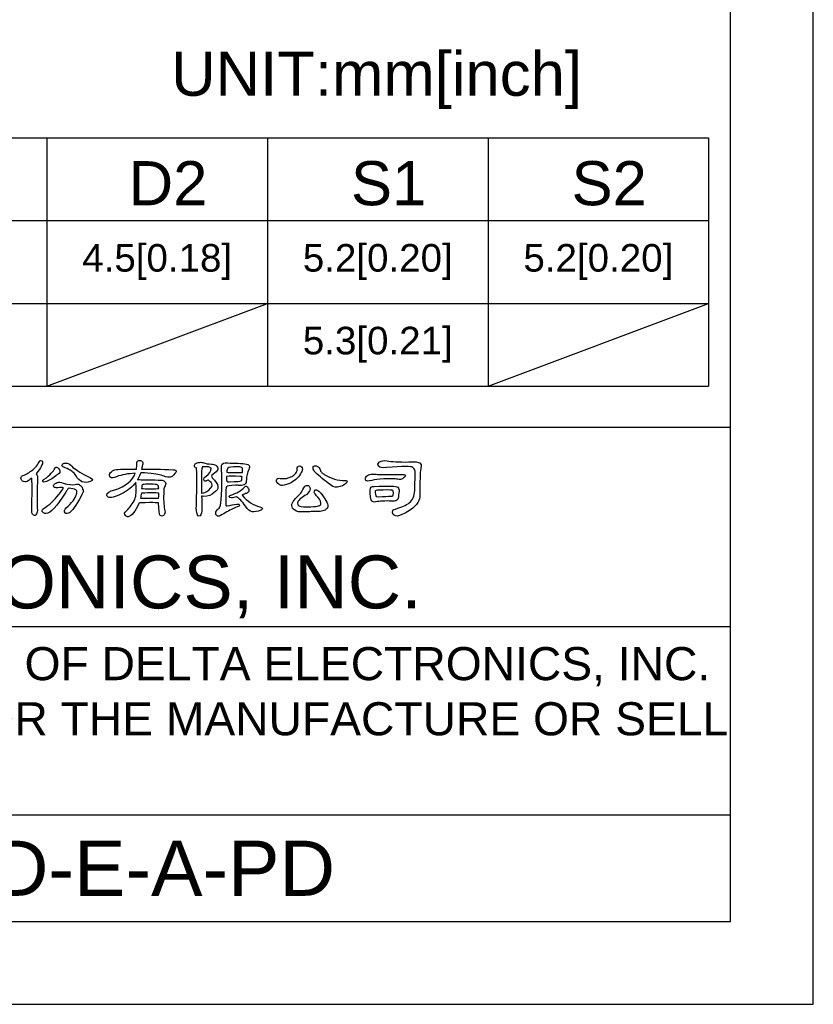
# Model space of a CAD drawing. Header units: millimetres. Extents: x 0 to 420, y 0 to 594.
# Tile 8 of 15: x 276 to 420, y 0 to 179. Entities that reach past the tile are written whole.
import ezdxf
from ezdxf.enums import TextEntityAlignment as Align

# ---------------------------------------------------------------- set-up
doc = ezdxf.new("R2010")
doc.units = ezdxf.units.MM
for name, color, linetype in [('DELTA', 5, 'Continuous'), ('DF', 3, 'Continuous'), ('SPEC', 1, 'Continuous')]:
    doc.layers.add(name, color=color, linetype=linetype)
doc.styles.add('TEXTSTYLE_1', font='ARIAL.TTF')

msp = doc.modelspace()

# ---------------------------------------------------------------- linework, layer by layer
at = {"color": 7}
for p, q in [((420, 0), (420, 594)), ((18.98, 157.11), (401.02, 157.11)), ((281.02, 157.11), (281.02, 112.11)), ((321.02, 157.11), (321.02, 112.11)), ((361.02, 157.11), (361.02, 112.11)), ((401.02, 157.11), (401.02, 112.11)), ((18.98, 142.11), (401.02, 142.11)), ((18.98, 127.11), (401.02, 127.11)), ((18.98, 112.11), (401.02, 112.11)), ((0, 0), (420, 0))]:
    msp.add_line(p, q, dxfattribs=at)
at = {"layer": 'DEFPOINTS', "color": 7}
for p, q in [((281.02, 112.11), (321.02, 127.11)), ((361.02, 112.11), (401.02, 127.11))]:
    msp.add_line(p, q, dxfattribs=at)
at = {"layer": 'DELTA', "color": 7}
for points, knots in [([(278.27, 95.43), (278.27, 95.42), (278.28, 95.41), (278.29, 95.39), (278.29, 95.39), (278.34, 94.18), (278.34, 92.32), (278.27, 89.81), (278.27, 89.81), (278.24, 89.33), (278.28, 89.02), (278.4, 88.87), (278.4, 88.87), (278.65, 88.61), (278.86, 88.57), (279.01, 88.76), (279.01, 88.76), (279.24, 88.98), (279.33, 89.41), (279.27, 90.04), (279.27, 90.04), (279.22, 91.79), (279.24, 93.52), (279.34, 95.22), (279.34, 95.22), (279.37, 95.63), (279.28, 95.97), (279.08, 96.22), (279.08, 96.22), (279.94, 97.27), (280.32, 98), (280.22, 98.4), (280.22, 98.4), (280.15, 98.57), (280.03, 98.64), (279.86, 98.62), (279.86, 98.62), (279.72, 98.58), (279.59, 98.39), (279.45, 98.05), (279.45, 98.05), (279.33, 97.78), (278.99, 97.4), (278.44, 96.92), (278.44, 96.92), (277.88, 96.47), (277.29, 96.13), (276.67, 95.88), (276.67, 95.88), (276.45, 95.82), (276.32, 95.65), (276.31, 95.39), (276.31, 95.39), (276.31, 95.17), (276.41, 95), (276.62, 94.87), (276.62, 94.87), (276.85, 94.72), (277.12, 94.71), (277.45, 94.83), (277.45, 94.83), (277.63, 94.92), (277.9, 95.12), (278.27, 95.43)], [0, 0, 0, 0, 0.0625, 0.0625, 0.0625, 0.0625, 0.125, 0.125, 0.125, 0.125, 0.1875, 0.1875, 0.1875, 0.1875, 0.25, 0.25, 0.25, 0.25, 0.3125, 0.3125, 0.3125, 0.3125, 0.375, 0.375, 0.375, 0.375, 0.4375, 0.4375, 0.4375, 0.4375, 0.5, 0.5, 0.5, 0.5, 0.5625, 0.5625, 0.5625, 0.5625, 0.625, 0.625, 0.625, 0.625, 0.6875, 0.6875, 0.6875, 0.6875, 0.75, 0.75, 0.75, 0.75, 0.8125, 0.8125, 0.8125, 0.8125, 0.875, 0.875, 0.875, 0.875, 0.9375, 0.9375, 0.9375, 0.9375, 1, 1, 1, 1]), ([(297.71, 90.89), (297.77, 90.93), (298.41, 90.95), (299.62, 90.97), (299.62, 90.97), (300.47, 90.98), (301.02, 90.96), (301.28, 90.92), (301.28, 90.92), (301.28, 89.6), (301.38, 88.85), (301.58, 88.66), (301.58, 88.66), (301.69, 88.57), (301.8, 88.52), (301.91, 88.51), (301.91, 88.51), (302.1, 88.55), (302.25, 88.67), (302.36, 88.87), (302.36, 88.87), (302.47, 89.09), (302.47, 89.4), (302.37, 89.78), (302.37, 89.78), (302.18, 90.44), (302.14, 91.59), (302.24, 93.24), (302.24, 93.24), (302.24, 93.57), (302.31, 93.83), (302.45, 94.03), (302.45, 94.03), (302.54, 94.18), (302.59, 94.31), (302.58, 94.43), (302.58, 94.43), (302.55, 94.58), (302.48, 94.7), (302.37, 94.81), (302.37, 94.81), (302.23, 94.99), (302.02, 95.07), (301.74, 95.07), (301.74, 95.07), (301.58, 95.07), (301, 95.08), (300.01, 95.09), (300.01, 95.09), (298.91, 95.1), (298.27, 95.11), (298.09, 95.13), (298.09, 95.13), (297.87, 95.16), (297.72, 95.17), (297.64, 95.17), (297.64, 95.17), (297.58, 95.17), (297.52, 95.16), (297.46, 95.13), (297.46, 95.13), (297.75, 95.65), (297.94, 96.06), (298.04, 96.36), (298.04, 96.36), (298.32, 96.39), (298.96, 96.36), (299.95, 96.25), (299.95, 96.25), (301.08, 96.13), (301.95, 95.93), (302.55, 95.66), (302.55, 95.66), (303.12, 95.47), (303.62, 95.58), (304.03, 95.99), (304.03, 95.99), (304.36, 96.38), (304.51, 96.63), (304.48, 96.73), (304.48, 96.73), (304.44, 96.85), (304.26, 96.91), (303.93, 96.93), (303.93, 96.93), (301.8, 97.04), (299.89, 97.08), (298.2, 97.06), (298.2, 97.06), (298.24, 97.33), (298.29, 97.57), (298.37, 97.79), (298.37, 97.79), (298.43, 98.02), (298.43, 98.21), (298.35, 98.37), (298.35, 98.37), (298.26, 98.51), (298.14, 98.58), (297.98, 98.6), (297.98, 98.6), (297.77, 98.63), (297.58, 98.59), (297.42, 98.49), (297.42, 98.49), (297.33, 98.4), (297.29, 98.21), (297.31, 97.92), (297.31, 97.92), (297.32, 97.67), (297.3, 97.38), (297.26, 97.06), (297.26, 97.06), (295.73, 97.06), (294.51, 97.03), (293.62, 96.98), (293.62, 96.98), (293.27, 96.95), (292.97, 96.82), (292.73, 96.59), (292.73, 96.59), (292.48, 96.36), (292.35, 96.13), (292.35, 95.89), (292.35, 95.89), (292.36, 95.72), (292.44, 95.6), (292.61, 95.52), (292.61, 95.52), (292.75, 95.43), (293.1, 95.48), (293.66, 95.68), (293.66, 95.68), (294.62, 96.03), (295.75, 96.24), (297.05, 96.29), (297.05, 96.29), (296.56, 94.98), (295.32, 93.97), (293.33, 93.27), (293.33, 93.27), (292.35, 93.05), (291.87, 92.74), (291.88, 92.35), (291.88, 92.35), (291.89, 92.21), (291.98, 92.07), (292.14, 91.96), (292.14, 91.96), (292.5, 91.74), (293.33, 91.96), (294.65, 92.61), (294.65, 92.61), (295.69, 93.14), (296.53, 93.84), (297.18, 94.7), (297.18, 94.7), (297.15, 94.56), (297.16, 94.35), (297.2, 94.09), (297.2, 94.09), (297.29, 93.13), (297.22, 92.3), (296.97, 91.59), (296.97, 91.59), (296.59, 90.82), (296.08, 90.12), (295.45, 89.49), (295.45, 89.49), (295.07, 89.17), (295, 88.89), (295.25, 88.67), (295.25, 88.67), (295.45, 88.48), (295.63, 88.4), (295.78, 88.42), (295.78, 88.42), (296.41, 88.52), (297.04, 89.33), (297.68, 90.82), (297.68, 90.82), (297.68, 90.85), (297.69, 90.87), (297.71, 90.89)], [0, 0, 0, 0, 0.021739, 0.021739, 0.021739, 0.021739, 0.043478, 0.043478, 0.043478, 0.043478, 0.065217, 0.065217, 0.065217, 0.065217, 0.086957, 0.086957, 0.086957, 0.086957, 0.108696, 0.108696, 0.108696, 0.108696, 0.130435, 0.130435, 0.130435, 0.130435, 0.152174, 0.152174, 0.152174, 0.152174, 0.173913, 0.173913, 0.173913, 0.173913, 0.195652, 0.195652, 0.195652, 0.195652, 0.217391, 0.217391, 0.217391, 0.217391, 0.23913, 0.23913, 0.23913, 0.23913, 0.26087, 0.26087, 0.26087, 0.26087, 0.282609, 0.282609, 0.282609, 0.282609, 0.304348, 0.304348, 0.304348, 0.304348, 0.326087, 0.326087, 0.326087, 0.326087, 0.347826, 0.347826, 0.347826, 0.347826, 0.369565, 0.369565, 0.369565, 0.369565, 0.391304, 0.391304, 0.391304, 0.391304, 0.413043, 0.413043, 0.413043, 0.413043, 0.434783, 0.434783, 0.434783, 0.434783, 0.456522, 0.456522, 0.456522, 0.456522, 0.478261, 0.478261, 0.478261, 0.478261, 0.5, 0.5, 0.5, 0.5, 0.521739, 0.521739, 0.521739, 0.521739, 0.543478, 0.543478, 0.543478, 0.543478, 0.565217, 0.565217, 0.565217, 0.565217, 0.586957, 0.586957, 0.586957, 0.586957, 0.608696, 0.608696, 0.608696, 0.608696, 0.630435, 0.630435, 0.630435, 0.630435, 0.652174, 0.652174, 0.652174, 0.652174, 0.673913, 0.673913, 0.673913, 0.673913, 0.695652, 0.695652, 0.695652, 0.695652, 0.717391, 0.717391, 0.717391, 0.717391, 0.73913, 0.73913, 0.73913, 0.73913, 0.76087, 0.76087, 0.76087, 0.76087, 0.782609, 0.782609, 0.782609, 0.782609, 0.804348, 0.804348, 0.804348, 0.804348, 0.826087, 0.826087, 0.826087, 0.826087, 0.847826, 0.847826, 0.847826, 0.847826, 0.869565, 0.869565, 0.869565, 0.869565, 0.891304, 0.891304, 0.891304, 0.891304, 0.913043, 0.913043, 0.913043, 0.913043, 0.934783, 0.934783, 0.934783, 0.934783, 0.956522, 0.956522, 0.956522, 0.956522, 0.978261, 0.978261, 0.978261, 0.978261, 1, 1, 1, 1]), ([(308.12, 97.26), (308.23, 96.74), (308.23, 94.46), (308.12, 90.41), (308.12, 90.41), (308.08, 89.77), (308.15, 89.23), (308.31, 88.78), (308.31, 88.78), (308.38, 88.62), (308.48, 88.54), (308.63, 88.54), (308.63, 88.54), (308.74, 88.54), (308.85, 88.61), (308.93, 88.76), (308.93, 88.76), (309.05, 88.98), (309.1, 89.29), (309.1, 89.67), (309.1, 89.67), (309.09, 90.57), (309.09, 91.4), (309.08, 92.16), (309.08, 92.16), (309.17, 92.13), (309.3, 92.11), (309.47, 92.09), (309.47, 92.09), (310.27, 92.1), (310.9, 92.34), (311.36, 92.8), (311.36, 92.8), (311.86, 93.1), (312.09, 93.46), (312.03, 93.86), (312.03, 93.86), (311.97, 94.38), (311.62, 94.91), (310.99, 95.47), (310.99, 95.47), (310.83, 95.7), (310.86, 95.9), (311.09, 96.07), (311.09, 96.07), (312.11, 96.76), (312.29, 97.32), (311.63, 97.77), (311.63, 97.77), (311.43, 97.89), (311.17, 97.95), (310.84, 97.97), (310.84, 97.97), (310.31, 97.96), (309.8, 98.05), (309.31, 98.23), (309.31, 98.23), (309.09, 98.3), (308.8, 98.3), (308.45, 98.24), (308.45, 98.24), (308.22, 98.21), (308.05, 98.12), (307.93, 97.99), (307.93, 97.99), (307.79, 97.81), (307.74, 97.66), (307.78, 97.52), (307.78, 97.52), (307.79, 97.47), (307.9, 97.38), (308.12, 97.26)], [0, 0, 0, 0, 0.055556, 0.055556, 0.055556, 0.055556, 0.111111, 0.111111, 0.111111, 0.111111, 0.166667, 0.166667, 0.166667, 0.166667, 0.222222, 0.222222, 0.222222, 0.222222, 0.277778, 0.277778, 0.277778, 0.277778, 0.333333, 0.333333, 0.333333, 0.333333, 0.388889, 0.388889, 0.388889, 0.388889, 0.444444, 0.444444, 0.444444, 0.444444, 0.5, 0.5, 0.5, 0.5, 0.555556, 0.555556, 0.555556, 0.555556, 0.611111, 0.611111, 0.611111, 0.611111, 0.666667, 0.666667, 0.666667, 0.666667, 0.722222, 0.722222, 0.722222, 0.722222, 0.777778, 0.777778, 0.777778, 0.777778, 0.833333, 0.833333, 0.833333, 0.833333, 0.888889, 0.888889, 0.888889, 0.888889, 0.944444, 0.944444, 0.944444, 0.944444, 1, 1, 1, 1]), ([(314.25, 98.16), (313.53, 98.28), (313.05, 98.21), (312.82, 97.95), (312.82, 97.95), (312.69, 97.8), (312.63, 97.59), (312.66, 97.32), (312.66, 97.32), (312.8, 96.03), (312.79, 94.1), (312.65, 91.52), (312.65, 91.52), (312.56, 90.7), (312.43, 90.18), (312.24, 89.96), (312.24, 89.96), (312.04, 89.87), (311.85, 89.64), (311.68, 89.28), (311.68, 89.28), (311.58, 89.08), (311.61, 88.88), (311.76, 88.69), (311.76, 88.69), (311.9, 88.55), (312.06, 88.49), (312.25, 88.51), (312.25, 88.51), (312.99, 88.92), (313.74, 89.33), (314.51, 89.74), (314.51, 89.74), (314.79, 89.88), (315.13, 90.03), (315.53, 90.19), (315.53, 90.19), (315.83, 90.31), (315.97, 90.42), (315.94, 90.52), (315.94, 90.52), (315.93, 90.67), (315.78, 90.72), (315.48, 90.67), (315.48, 90.67), (314.92, 90.61), (314.33, 90.51), (313.71, 90.38), (313.71, 90.38), (313.62, 90.37), (313.56, 90.37), (313.52, 90.38), (313.52, 90.38), (313.46, 90.42), (313.43, 90.57), (313.44, 90.84), (313.44, 90.84), (313.48, 91.55), (313.49, 92.38), (313.48, 93.3), (313.48, 93.3), (313.48, 93.61), (313.51, 93.8), (313.56, 93.87), (313.56, 93.87), (313.65, 94.01), (314.2, 94.09), (315.23, 94.12), (315.23, 94.12), (315.49, 94.13), (315.73, 94.11), (315.97, 94.07), (315.97, 94.07), (316.41, 94.04), (316.74, 94.13), (316.97, 94.34), (316.97, 94.34), (317.1, 94.45), (317.19, 94.73), (317.21, 95.16), (317.21, 95.16), (317.21, 95.76), (317.35, 96.37), (317.64, 97), (317.64, 97), (317.78, 97.31), (317.8, 97.55), (317.69, 97.73), (317.69, 97.73), (317.52, 97.98), (316.66, 98.11), (315.12, 98.12), (315.12, 98.12), (314.6, 98.15), (314.31, 98.16), (314.25, 98.16)], [0, 0, 0, 0, 0.041667, 0.041667, 0.041667, 0.041667, 0.083333, 0.083333, 0.083333, 0.083333, 0.125, 0.125, 0.125, 0.125, 0.166667, 0.166667, 0.166667, 0.166667, 0.208333, 0.208333, 0.208333, 0.208333, 0.25, 0.25, 0.25, 0.25, 0.291667, 0.291667, 0.291667, 0.291667, 0.333333, 0.333333, 0.333333, 0.333333, 0.375, 0.375, 0.375, 0.375, 0.416667, 0.416667, 0.416667, 0.416667, 0.458333, 0.458333, 0.458333, 0.458333, 0.5, 0.5, 0.5, 0.5, 0.541667, 0.541667, 0.541667, 0.541667, 0.583333, 0.583333, 0.583333, 0.583333, 0.625, 0.625, 0.625, 0.625, 0.666667, 0.666667, 0.666667, 0.666667, 0.708333, 0.708333, 0.708333, 0.708333, 0.75, 0.75, 0.75, 0.75, 0.791667, 0.791667, 0.791667, 0.791667, 0.833333, 0.833333, 0.833333, 0.833333, 0.875, 0.875, 0.875, 0.875, 0.916667, 0.916667, 0.916667, 0.916667, 0.958333, 0.958333, 0.958333, 0.958333, 1, 1, 1, 1]), ([(342.6, 97.33), (345.54, 97.58), (347.14, 97.6), (347.4, 97.37), (347.4, 97.37), (347.68, 97.12), (347.82, 96.76), (347.81, 96.29), (347.81, 96.29), (347.78, 95.22), (347.75, 94.18), (347.72, 93.19), (347.72, 93.19), (347.69, 92.17), (347.36, 91.42), (346.73, 90.93), (346.73, 90.93), (346.16, 90.51), (345.33, 90.14), (344.24, 89.82), (344.24, 89.82), (343.89, 89.74), (343.7, 89.58), (343.67, 89.34), (343.67, 89.34), (343.64, 89.09), (343.75, 88.88), (343.98, 88.71), (343.98, 88.71), (344.32, 88.46), (344.79, 88.49), (345.39, 88.81), (345.39, 88.81), (347.01, 89.53), (348.04, 90.38), (348.47, 91.35), (348.47, 91.35), (348.61, 91.71), (348.68, 92.37), (348.67, 93.34), (348.67, 93.34), (348.66, 95.53), (348.72, 96.85), (348.85, 97.29), (348.85, 97.29), (348.91, 97.51), (348.91, 97.69), (348.86, 97.84), (348.86, 97.84), (348.81, 97.98), (348.74, 98.1), (348.65, 98.18), (348.65, 98.18), (348.45, 98.34), (347.78, 98.4), (346.64, 98.35), (346.64, 98.35), (344.82, 98.32), (343.51, 98.38), (342.71, 98.55), (342.71, 98.55), (342.18, 98.66), (341.71, 98.58), (341.3, 98.3), (341.3, 98.3), (341, 98.08), (340.96, 97.84), (341.18, 97.56), (341.18, 97.56), (341.35, 97.33), (341.83, 97.26), (342.6, 97.33)], [0, 0, 0, 0, 0.055556, 0.055556, 0.055556, 0.055556, 0.111111, 0.111111, 0.111111, 0.111111, 0.166667, 0.166667, 0.166667, 0.166667, 0.222222, 0.222222, 0.222222, 0.222222, 0.277778, 0.277778, 0.277778, 0.277778, 0.333333, 0.333333, 0.333333, 0.333333, 0.388889, 0.388889, 0.388889, 0.388889, 0.444444, 0.444444, 0.444444, 0.444444, 0.5, 0.5, 0.5, 0.5, 0.555556, 0.555556, 0.555556, 0.555556, 0.611111, 0.611111, 0.611111, 0.611111, 0.666667, 0.666667, 0.666667, 0.666667, 0.722222, 0.722222, 0.722222, 0.722222, 0.777778, 0.777778, 0.777778, 0.777778, 0.833333, 0.833333, 0.833333, 0.833333, 0.888889, 0.888889, 0.888889, 0.888889, 0.944444, 0.944444, 0.944444, 0.944444, 1, 1, 1, 1]), ([(283.04, 96.15), (283.33, 96.32), (283.43, 96.52), (283.36, 96.77), (283.36, 96.77), (283.27, 97.01), (283.13, 97.2), (282.94, 97.33), (282.94, 97.33), (282.69, 97.47), (282.52, 97.43), (282.43, 97.18), (282.43, 97.18), (282.24, 96.66), (281.61, 96), (280.54, 95.2), (280.54, 95.2), (280.3, 95.13), (280.21, 95.01), (280.27, 94.81), (280.27, 94.81), (280.32, 94.7), (280.48, 94.68), (280.72, 94.76), (280.72, 94.76), (281.36, 94.92), (282.01, 95.29), (282.66, 95.85), (282.66, 95.85), (282.83, 96), (282.95, 96.1), (283.04, 96.15)], [0, 0, 0, 0, 0.125, 0.125, 0.125, 0.125, 0.25, 0.25, 0.25, 0.25, 0.375, 0.375, 0.375, 0.375, 0.5, 0.5, 0.5, 0.5, 0.625, 0.625, 0.625, 0.625, 0.75, 0.75, 0.75, 0.75, 0.875, 0.875, 0.875, 0.875, 1, 1, 1, 1]), ([(284.34, 97.29), (285.28, 96.95), (285.91, 96.48), (286.26, 95.88), (286.26, 95.88), (286.94, 94.73), (287.83, 94.38), (288.91, 94.81), (288.91, 94.81), (288.92, 94.82), (288.94, 94.83), (288.98, 94.84), (288.98, 94.84), (289.18, 94.93), (289.28, 95.05), (289.27, 95.2), (289.27, 95.2), (289.26, 95.31), (288.79, 95.59), (287.86, 96.04), (287.86, 96.04), (286.63, 96.71), (285.78, 97.27), (285.33, 97.74), (285.33, 97.74), (285.02, 98.02), (284.74, 98.16), (284.48, 98.15), (284.48, 98.15), (284.23, 98.14), (284.04, 98.09), (283.93, 98), (283.93, 98), (283.76, 97.85), (283.71, 97.72), (283.78, 97.6), (283.78, 97.6), (283.82, 97.51), (284.01, 97.41), (284.34, 97.29)], [0, 0, 0, 0, 0.1, 0.1, 0.1, 0.1, 0.2, 0.2, 0.2, 0.2, 0.3, 0.3, 0.3, 0.3, 0.4, 0.4, 0.4, 0.4, 0.5, 0.5, 0.5, 0.5, 0.6, 0.6, 0.6, 0.6, 0.7, 0.7, 0.7, 0.7, 0.8, 0.8, 0.8, 0.8, 0.9, 0.9, 0.9, 0.9, 1, 1, 1, 1]), ([(309.08, 96.77), (309.08, 97.02), (309.12, 97.25), (309.2, 97.45), (309.2, 97.45), (309.78, 97.54), (310.25, 97.51), (310.58, 97.34), (310.58, 97.34), (310.67, 97.33), (310.74, 97.29), (310.79, 97.21), (310.79, 97.21), (310.79, 96.69), (310.49, 96.2), (309.9, 95.76), (309.9, 95.76), (309.54, 95.59), (309.41, 95.34), (309.51, 95.01), (309.51, 95.01), (309.58, 94.83), (309.74, 94.81), (309.99, 94.95), (309.99, 94.95), (310.17, 95.04), (310.28, 95.06), (310.32, 95.02), (310.32, 95.02), (310.71, 94.76), (310.93, 94.47), (311.01, 94.13), (311.01, 94.13), (311.04, 94.01), (310.93, 93.82), (310.66, 93.57), (310.66, 93.57), (310.3, 93.07), (309.81, 92.78), (309.19, 92.7), (309.19, 92.7), (309.12, 92.69), (309.08, 92.67), (309.06, 92.65), (309.06, 92.65), (309.06, 94.49), (309.06, 95.87), (309.08, 96.77)], [0, 0, 0, 0, 0.083333, 0.083333, 0.083333, 0.083333, 0.166667, 0.166667, 0.166667, 0.166667, 0.25, 0.25, 0.25, 0.25, 0.333333, 0.333333, 0.333333, 0.333333, 0.416667, 0.416667, 0.416667, 0.416667, 0.5, 0.5, 0.5, 0.5, 0.583333, 0.583333, 0.583333, 0.583333, 0.666667, 0.666667, 0.666667, 0.666667, 0.75, 0.75, 0.75, 0.75, 0.833333, 0.833333, 0.833333, 0.833333, 0.916667, 0.916667, 0.916667, 0.916667, 1, 1, 1, 1]), ([(316.45, 96.45), (316.3, 96.43), (315.83, 96.42), (315.02, 96.43), (315.02, 96.43), (314.36, 96.43), (313.9, 96.45), (313.65, 96.48), (313.65, 96.48), (313.65, 96.82), (313.7, 97.07), (313.82, 97.22), (313.82, 97.22), (313.94, 97.38), (314.56, 97.47), (315.68, 97.47), (315.68, 97.47), (316.1, 97.46), (316.35, 97.4), (316.42, 97.29), (316.42, 97.29), (316.5, 97.18), (316.53, 96.9), (316.49, 96.45), (316.49, 96.45), (316.48, 96.46), (316.47, 96.46), (316.45, 96.45)], [0, 0, 0, 0, 0.142857, 0.142857, 0.142857, 0.142857, 0.285714, 0.285714, 0.285714, 0.285714, 0.428571, 0.428571, 0.428571, 0.428571, 0.571429, 0.571429, 0.571429, 0.571429, 0.714286, 0.714286, 0.714286, 0.714286, 0.857143, 0.857143, 0.857143, 0.857143, 1, 1, 1, 1]), ([(326.41, 97), (326.42, 96.77), (326.33, 96.54), (326.16, 96.3), (326.16, 96.3), (325.72, 95.83), (325.17, 95.52), (324.49, 95.37), (324.49, 95.37), (324.16, 95.31), (323.83, 95.31), (323.51, 95.36), (323.51, 95.36), (323.2, 95.4), (322.98, 95.39), (322.85, 95.33), (322.85, 95.33), (322.73, 95.28), (322.66, 95.18), (322.63, 95.05), (322.63, 95.05), (322.61, 94.87), (322.7, 94.67), (322.92, 94.45), (322.92, 94.45), (323.08, 94.28), (323.29, 94.16), (323.52, 94.09), (323.52, 94.09), (323.71, 94.01), (324.21, 94.13), (325.03, 94.46), (325.03, 94.46), (325.9, 94.85), (326.55, 95.42), (326.98, 96.17), (326.98, 96.17), (327.21, 96.52), (327.33, 96.81), (327.34, 97.03), (327.34, 97.03), (327.34, 97.23), (327.28, 97.38), (327.16, 97.48), (327.16, 97.48), (327.07, 97.57), (326.95, 97.62), (326.82, 97.62), (326.82, 97.62), (326.67, 97.61), (326.57, 97.56), (326.5, 97.48), (326.5, 97.48), (326.44, 97.37), (326.41, 97.21), (326.41, 97)], [0, 0, 0, 0, 0.071429, 0.071429, 0.071429, 0.071429, 0.142857, 0.142857, 0.142857, 0.142857, 0.214286, 0.214286, 0.214286, 0.214286, 0.285714, 0.285714, 0.285714, 0.285714, 0.357143, 0.357143, 0.357143, 0.357143, 0.428571, 0.428571, 0.428571, 0.428571, 0.5, 0.5, 0.5, 0.5, 0.571429, 0.571429, 0.571429, 0.571429, 0.642857, 0.642857, 0.642857, 0.642857, 0.714286, 0.714286, 0.714286, 0.714286, 0.785714, 0.785714, 0.785714, 0.785714, 0.857143, 0.857143, 0.857143, 0.857143, 0.928571, 0.928571, 0.928571, 0.928571, 1, 1, 1, 1]), ([(329.78, 96.39), (330.42, 95.75), (331.31, 95.01), (332.45, 94.18), (332.45, 94.18), (333, 93.75), (333.58, 93.65), (334.2, 93.88), (334.2, 93.88), (334.8, 94.08), (335.2, 94.34), (335.4, 94.65), (335.4, 94.65), (335.55, 94.88), (335.44, 94.99), (335.08, 94.98), (335.08, 94.98), (333.82, 94.95), (332.56, 95.32), (331.32, 96.09), (331.32, 96.09), (331.15, 96.2), (331.01, 96.3), (330.9, 96.39), (330.9, 96.39), (330.74, 96.53), (330.65, 96.67), (330.62, 96.8), (330.62, 96.8), (330.53, 97.21), (330.32, 97.47), (329.99, 97.6), (329.99, 97.6), (329.76, 97.68), (329.57, 97.68), (329.4, 97.6), (329.4, 97.6), (329.26, 97.51), (329.23, 97.33), (329.33, 97.07), (329.33, 97.07), (329.43, 96.81), (329.57, 96.59), (329.78, 96.39)], [0, 0, 0, 0, 0.090909, 0.090909, 0.090909, 0.090909, 0.181818, 0.181818, 0.181818, 0.181818, 0.272727, 0.272727, 0.272727, 0.272727, 0.363636, 0.363636, 0.363636, 0.363636, 0.454545, 0.454545, 0.454545, 0.454545, 0.545455, 0.545455, 0.545455, 0.545455, 0.636364, 0.636364, 0.636364, 0.636364, 0.727273, 0.727273, 0.727273, 0.727273, 0.818182, 0.818182, 0.818182, 0.818182, 0.909091, 0.909091, 0.909091, 0.909091, 1, 1, 1, 1]), ([(284, 93.68), (283.99, 93.67), (283.99, 93.65), (283.99, 93.61), (283.99, 93.61), (283.92, 93.41), (283.65, 93.01), (283.17, 92.42), (283.17, 92.42), (282.7, 91.86), (282.29, 91.41), (281.92, 91.07), (281.92, 91.07), (281.37, 90.56), (280.97, 90.25), (280.72, 90.12), (280.72, 90.12), (280.41, 89.92), (280.22, 89.74), (280.15, 89.58), (280.15, 89.58), (280.11, 89.46), (280.19, 89.31), (280.39, 89.12), (280.39, 89.12), (280.59, 89.01), (280.76, 88.96), (280.91, 88.98), (280.91, 88.98), (281.62, 89.01), (282.81, 90.32), (284.48, 92.9), (284.48, 92.9), (284.62, 93.18), (284.74, 93.37), (284.84, 93.47), (284.84, 93.47), (284.85, 93.5), (284.86, 93.53), (284.86, 93.57), (284.86, 93.57), (285.55, 93.57), (286.02, 93.47), (286.27, 93.28), (286.27, 93.28), (286.42, 93.16), (286.47, 92.99), (286.44, 92.76), (286.44, 92.76), (286.35, 92.02), (285.83, 91.21), (284.86, 90.32), (284.86, 90.32), (284.36, 89.96), (284.15, 89.61), (284.23, 89.28), (284.23, 89.28), (284.27, 89.13), (284.34, 89.04), (284.45, 89.02), (284.45, 89.02), (284.6, 88.98), (284.77, 89), (284.96, 89.07), (284.96, 89.07), (285.56, 89.35), (286.33, 90.42), (287.27, 92.27), (287.27, 92.27), (287.35, 92.49), (287.44, 92.65), (287.53, 92.76), (287.53, 92.76), (287.59, 92.83), (287.62, 92.91), (287.63, 93.01), (287.63, 93.01), (287.63, 93.04), (287.55, 93.28), (287.39, 93.75), (287.39, 93.75), (287.37, 93.88), (287.21, 94.04), (286.93, 94.23), (286.93, 94.23), (286.76, 94.35), (286.49, 94.35), (286.14, 94.25), (286.14, 94.25), (285.64, 94.16), (284.93, 94.25), (283.99, 94.51), (283.99, 94.51), (283.5, 94.68), (283.13, 94.72), (282.9, 94.64), (282.9, 94.64), (282.59, 94.5), (282.38, 94.35), (282.27, 94.18), (282.27, 94.18), (282.13, 94.01), (282.18, 93.86), (282.42, 93.73), (282.42, 93.73), (282.59, 93.67), (282.78, 93.65), (282.99, 93.68), (282.99, 93.68), (283.49, 93.73), (283.83, 93.73), (284, 93.68)], [0, 0, 0, 0, 0.035714, 0.035714, 0.035714, 0.035714, 0.071429, 0.071429, 0.071429, 0.071429, 0.107143, 0.107143, 0.107143, 0.107143, 0.142857, 0.142857, 0.142857, 0.142857, 0.178571, 0.178571, 0.178571, 0.178571, 0.214286, 0.214286, 0.214286, 0.214286, 0.25, 0.25, 0.25, 0.25, 0.285714, 0.285714, 0.285714, 0.285714, 0.321429, 0.321429, 0.321429, 0.321429, 0.357143, 0.357143, 0.357143, 0.357143, 0.392857, 0.392857, 0.392857, 0.392857, 0.428571, 0.428571, 0.428571, 0.428571, 0.464286, 0.464286, 0.464286, 0.464286, 0.5, 0.5, 0.5, 0.5, 0.535714, 0.535714, 0.535714, 0.535714, 0.571429, 0.571429, 0.571429, 0.571429, 0.607143, 0.607143, 0.607143, 0.607143, 0.642857, 0.642857, 0.642857, 0.642857, 0.678571, 0.678571, 0.678571, 0.678571, 0.714286, 0.714286, 0.714286, 0.714286, 0.75, 0.75, 0.75, 0.75, 0.785714, 0.785714, 0.785714, 0.785714, 0.821429, 0.821429, 0.821429, 0.821429, 0.857143, 0.857143, 0.857143, 0.857143, 0.892857, 0.892857, 0.892857, 0.892857, 0.928571, 0.928571, 0.928571, 0.928571, 0.964286, 0.964286, 0.964286, 0.964286, 1, 1, 1, 1]), ([(313.62, 95.72), (314.11, 95.78), (314.91, 95.79), (316.02, 95.73), (316.02, 95.73), (316.24, 95.73), (316.38, 95.71), (316.42, 95.68), (316.42, 95.68), (316.38, 95.26), (316.32, 95.01), (316.24, 94.91), (316.24, 94.91), (316.11, 94.84), (315.41, 94.79), (314.16, 94.74), (314.16, 94.74), (313.91, 94.74), (313.75, 94.77), (313.67, 94.84), (313.67, 94.84), (313.62, 94.9), (313.58, 95.19), (313.58, 95.72), (313.58, 95.72), (313.58, 95.72), (313.6, 95.72), (313.62, 95.72)], [0, 0, 0, 0, 0.142857, 0.142857, 0.142857, 0.142857, 0.285714, 0.285714, 0.285714, 0.285714, 0.428571, 0.428571, 0.428571, 0.428571, 0.571429, 0.571429, 0.571429, 0.571429, 0.714286, 0.714286, 0.714286, 0.714286, 0.857143, 0.857143, 0.857143, 0.857143, 1, 1, 1, 1]), ([(340.65, 96.11), (340.31, 96.15), (339.95, 96.14), (339.57, 96.07), (339.57, 96.07), (339.24, 95.98), (339, 95.82), (338.86, 95.59), (338.86, 95.59), (338.74, 95.37), (338.74, 95.17), (338.87, 94.99), (338.87, 94.99), (339.01, 94.84), (339.36, 94.84), (339.94, 94.99), (339.94, 94.99), (340.41, 95.14), (341.14, 95.23), (342.11, 95.28), (342.11, 95.28), (343.18, 95.32), (344.03, 95.3), (344.67, 95.22), (344.67, 95.22), (345.03, 95.16), (345.31, 95.19), (345.5, 95.31), (345.5, 95.31), (345.81, 95.51), (345.98, 95.69), (346.02, 95.87), (346.02, 95.87), (346.06, 96.01), (345.87, 96.09), (345.46, 96.1), (345.46, 96.1), (342.34, 96.1), (340.74, 96.1), (340.65, 96.11)], [0, 0, 0, 0, 0.1, 0.1, 0.1, 0.1, 0.2, 0.2, 0.2, 0.2, 0.3, 0.3, 0.3, 0.3, 0.4, 0.4, 0.4, 0.4, 0.5, 0.5, 0.5, 0.5, 0.6, 0.6, 0.6, 0.6, 0.7, 0.7, 0.7, 0.7, 0.8, 0.8, 0.8, 0.8, 0.9, 0.9, 0.9, 0.9, 1, 1, 1, 1]), ([(299.84, 93.49), (299.02, 93.49), (298.47, 93.5), (298.2, 93.53), (298.2, 93.53), (298.2, 93.87), (298.23, 94.08), (298.3, 94.18), (298.3, 94.18), (298.36, 94.27), (298.69, 94.31), (299.3, 94.31), (299.3, 94.31), (300.12, 94.32), (300.66, 94.3), (300.92, 94.27), (300.92, 94.27), (301.01, 94.24), (301.08, 94.2), (301.13, 94.16), (301.13, 94.16), (301.22, 94.04), (301.28, 93.82), (301.32, 93.51), (301.32, 93.51), (301.06, 93.51), (300.57, 93.5), (299.84, 93.49)], [0, 0, 0, 0, 0.142857, 0.142857, 0.142857, 0.142857, 0.285714, 0.285714, 0.285714, 0.285714, 0.428571, 0.428571, 0.428571, 0.428571, 0.571429, 0.571429, 0.571429, 0.571429, 0.714286, 0.714286, 0.714286, 0.714286, 0.857143, 0.857143, 0.857143, 0.857143, 1, 1, 1, 1]), ([(315.41, 92), (315.87, 91.78), (316.42, 91.22), (317.05, 90.33), (317.05, 90.33), (317.47, 89.73), (317.86, 89.39), (318.22, 89.32), (318.22, 89.32), (318.67, 89.26), (319.2, 89.35), (319.81, 89.59), (319.81, 89.59), (319.84, 89.62), (319.87, 89.63), (319.89, 89.63), (319.89, 89.63), (320.26, 89.85), (320.18, 90.04), (319.65, 90.21), (319.65, 90.21), (318.46, 90.49), (317.39, 91.19), (316.43, 92.32), (316.43, 92.32), (316.71, 92.49), (316.96, 92.6), (317.19, 92.65), (317.19, 92.65), (317.5, 92.74), (317.65, 92.92), (317.65, 93.17), (317.65, 93.17), (317.62, 93.43), (317.52, 93.65), (317.38, 93.83), (317.38, 93.83), (317.18, 94.03), (317, 94.02), (316.84, 93.8), (316.84, 93.8), (316.27, 93.16), (315.44, 92.67), (314.37, 92.31), (314.37, 92.31), (314.15, 92.31), (314.05, 92.21), (314.08, 92.02), (314.08, 92.02), (314.09, 91.91), (314.23, 91.85), (314.51, 91.86), (314.51, 91.86), (314.73, 91.86), (315.03, 91.91), (315.41, 92)], [0, 0, 0, 0, 0.071429, 0.071429, 0.071429, 0.071429, 0.142857, 0.142857, 0.142857, 0.142857, 0.214286, 0.214286, 0.214286, 0.214286, 0.285714, 0.285714, 0.285714, 0.285714, 0.357143, 0.357143, 0.357143, 0.357143, 0.428571, 0.428571, 0.428571, 0.428571, 0.5, 0.5, 0.5, 0.5, 0.571429, 0.571429, 0.571429, 0.571429, 0.642857, 0.642857, 0.642857, 0.642857, 0.714286, 0.714286, 0.714286, 0.714286, 0.785714, 0.785714, 0.785714, 0.785714, 0.857143, 0.857143, 0.857143, 0.857143, 0.928571, 0.928571, 0.928571, 0.928571, 1, 1, 1, 1]), ([(327.06, 92.72), (326.81, 92.42), (326.61, 92.21), (326.46, 92.08), (326.46, 92.08), (325.97, 91.61), (325.66, 91.22), (325.53, 90.92), (325.53, 90.92), (325.41, 90.63), (325.43, 90.32), (325.57, 89.99), (325.57, 89.99), (325.72, 89.68), (326.08, 89.45), (326.67, 89.3), (326.67, 89.3), (326.8, 89.28), (327.41, 89.28), (328.5, 89.32), (328.5, 89.32), (328.66, 89.34), (329.12, 89.36), (329.87, 89.36), (329.87, 89.36), (330.39, 89.35), (330.78, 89.39), (331.04, 89.47), (331.04, 89.47), (331.35, 89.53), (331.62, 89.68), (331.84, 89.93), (331.84, 89.93), (331.95, 90.08), (331.99, 90.27), (331.95, 90.52), (331.95, 90.52), (331.88, 90.83), (331.71, 91.21), (331.44, 91.65), (331.44, 91.65), (331.13, 92.17), (330.8, 92.6), (330.47, 92.94), (330.47, 92.94), (330.27, 93.14), (330.08, 93.26), (329.89, 93.3), (329.89, 93.3), (329.75, 93.32), (329.65, 93.3), (329.59, 93.21), (329.59, 93.21), (329.53, 93.12), (329.5, 93), (329.51, 92.84), (329.51, 92.84), (329.55, 92.67), (329.68, 92.46), (329.92, 92.21), (329.92, 92.21), (330.36, 91.86), (330.62, 91.39), (330.7, 90.81), (330.7, 90.81), (330.73, 90.61), (330.58, 90.46), (330.26, 90.38), (330.26, 90.38), (330.07, 90.32), (329.61, 90.27), (328.88, 90.22), (328.88, 90.22), (328.22, 90.18), (327.63, 90.21), (327.13, 90.29), (327.13, 90.29), (326.78, 90.35), (326.57, 90.46), (326.5, 90.63), (326.5, 90.63), (326.45, 90.77), (326.46, 90.95), (326.54, 91.16), (326.54, 91.16), (326.74, 91.49), (327.27, 91.92), (328.13, 92.45), (328.13, 92.45), (328.47, 92.76), (328.67, 93.06), (328.75, 93.37), (328.75, 93.37), (328.78, 93.61), (328.72, 93.82), (328.57, 93.98), (328.57, 93.98), (328.42, 94.1), (328.25, 94.14), (328.06, 94.09), (328.06, 94.09), (327.89, 94.05), (327.73, 93.9), (327.6, 93.64), (327.6, 93.64), (327.4, 93.25), (327.23, 92.94), (327.06, 92.72)], [0, 0, 0, 0, 0.037037, 0.037037, 0.037037, 0.037037, 0.074074, 0.074074, 0.074074, 0.074074, 0.111111, 0.111111, 0.111111, 0.111111, 0.148148, 0.148148, 0.148148, 0.148148, 0.185185, 0.185185, 0.185185, 0.185185, 0.222222, 0.222222, 0.222222, 0.222222, 0.259259, 0.259259, 0.259259, 0.259259, 0.296296, 0.296296, 0.296296, 0.296296, 0.333333, 0.333333, 0.333333, 0.333333, 0.37037, 0.37037, 0.37037, 0.37037, 0.407407, 0.407407, 0.407407, 0.407407, 0.444444, 0.444444, 0.444444, 0.444444, 0.481481, 0.481481, 0.481481, 0.481481, 0.518519, 0.518519, 0.518519, 0.518519, 0.555556, 0.555556, 0.555556, 0.555556, 0.592593, 0.592593, 0.592593, 0.592593, 0.62963, 0.62963, 0.62963, 0.62963, 0.666667, 0.666667, 0.666667, 0.666667, 0.703704, 0.703704, 0.703704, 0.703704, 0.740741, 0.740741, 0.740741, 0.740741, 0.777778, 0.777778, 0.777778, 0.777778, 0.814815, 0.814815, 0.814815, 0.814815, 0.851852, 0.851852, 0.851852, 0.851852, 0.888889, 0.888889, 0.888889, 0.888889, 0.925926, 0.925926, 0.925926, 0.925926, 0.962963, 0.962963, 0.962963, 0.962963, 1, 1, 1, 1]), ([(343.52, 91.24), (343.94, 91.18), (344.26, 91.24), (344.5, 91.44), (344.5, 91.44), (344.7, 91.6), (344.8, 91.93), (344.79, 92.42), (344.79, 92.42), (344.82, 92.62), (344.85, 92.8), (344.9, 92.97), (344.9, 92.97), (344.94, 93.32), (344.85, 93.59), (344.64, 93.76), (344.64, 93.76), (344.37, 93.98), (342.94, 94.03), (340.37, 93.93), (340.37, 93.93), (340.13, 93.93), (339.95, 93.87), (339.84, 93.77), (339.84, 93.77), (339.65, 93.61), (339.61, 93.02), (339.73, 92), (339.73, 92), (339.72, 92), (339.72, 91.99), (339.73, 91.97), (339.73, 91.97), (339.73, 91.58), (339.85, 91.3), (340.07, 91.15), (340.07, 91.15), (340.22, 91.06), (340.51, 91.06), (340.96, 91.15), (340.96, 91.15), (341.27, 91.23), (341.72, 91.27), (342.3, 91.27), (342.3, 91.27), (342.97, 91.28), (343.37, 91.27), (343.52, 91.24)], [0, 0, 0, 0, 0.083333, 0.083333, 0.083333, 0.083333, 0.166667, 0.166667, 0.166667, 0.166667, 0.25, 0.25, 0.25, 0.25, 0.333333, 0.333333, 0.333333, 0.333333, 0.416667, 0.416667, 0.416667, 0.416667, 0.5, 0.5, 0.5, 0.5, 0.583333, 0.583333, 0.583333, 0.583333, 0.666667, 0.666667, 0.666667, 0.666667, 0.75, 0.75, 0.75, 0.75, 0.833333, 0.833333, 0.833333, 0.833333, 0.916667, 0.916667, 0.916667, 0.916667, 1, 1, 1, 1]), ([(341.99, 93.26), (343.06, 93.28), (343.66, 93.26), (343.78, 93.17), (343.78, 93.17), (343.81, 93.14), (343.84, 93), (343.85, 92.76), (343.85, 92.76), (343.86, 92.45), (343.83, 92.27), (343.78, 92.2), (343.78, 92.2), (343.71, 92.15), (343.57, 92.12), (343.35, 92.12), (343.35, 92.12), (342.97, 92.13), (342.22, 92.11), (341.1, 92.05), (341.1, 92.05), (340.9, 92.04), (340.76, 92.06), (340.7, 92.11), (340.7, 92.11), (340.66, 92.12), (340.63, 92.24), (340.61, 92.48), (340.61, 92.48), (340.55, 92.86), (340.54, 93.07), (340.58, 93.1), (340.58, 93.1), (340.67, 93.19), (341.14, 93.24), (341.99, 93.26)], [0, 0, 0, 0, 0.111111, 0.111111, 0.111111, 0.111111, 0.222222, 0.222222, 0.222222, 0.222222, 0.333333, 0.333333, 0.333333, 0.333333, 0.444444, 0.444444, 0.444444, 0.444444, 0.555556, 0.555556, 0.555556, 0.555556, 0.666667, 0.666667, 0.666667, 0.666667, 0.777778, 0.777778, 0.777778, 0.777778, 0.888889, 0.888889, 0.888889, 0.888889, 1, 1, 1, 1]), ([(299.62, 91.76), (298.88, 91.75), (298.33, 91.76), (297.98, 91.79), (297.98, 91.79), (298.05, 92.09), (298.1, 92.39), (298.15, 92.67), (298.15, 92.67), (298.15, 92.67), (298.18, 92.67), (298.22, 92.67), (298.22, 92.67), (298.44, 92.7), (298.99, 92.73), (299.84, 92.74), (299.84, 92.74), (300.59, 92.74), (301.08, 92.73), (301.31, 92.7), (301.31, 92.7), (301.3, 92.39), (301.29, 92.09), (301.28, 91.79), (301.28, 91.79), (300.98, 91.78), (300.43, 91.77), (299.62, 91.76)], [0, 0, 0, 0, 0.142857, 0.142857, 0.142857, 0.142857, 0.285714, 0.285714, 0.285714, 0.285714, 0.428571, 0.428571, 0.428571, 0.428571, 0.571429, 0.571429, 0.571429, 0.571429, 0.714286, 0.714286, 0.714286, 0.714286, 0.857143, 0.857143, 0.857143, 0.857143, 1, 1, 1, 1])]:
    msp.add_open_spline(points, degree=3, knots=knots, dxfattribs=at)
at = {"layer": 'DF', "color": 7}
for p, q in [((405, 15), (405, 579)), ((405, 104.58), (15, 104.58)), ((405, 68.46), (15, 68.46)), ((405, 34.29), (15, 34.29)), ((15, 15), (405, 15))]:
    msp.add_line(p, q, dxfattribs=at)

# ---------------------------------------------------------------- texts
at = {"color": 7, "style": 'TEXTSTYLE_1'}
for s, height, p in [('UNIT:mm[inch]', 8, (340.8, 164.75)), ('D2', 8, (302.99, 144.9)), ('S1', 8, (342.99, 144.9)), ('S2', 8, (382.99, 144.9)), ('VFD-E-A-PD', 10, (293.32, 19.67))]:
    msp.add_text(s, height=height, dxfattribs=at).set_placement(p, align=Align.CENTER)
at = {"color": 7, "char_height": 5, "width": 40, "attachment_point": 5, "style": 'TEXTSTYLE_1'}
for s, insert in [('4.5[0.18]', (301.02, 134.61)), ('5.2[0.20]', (341.02, 134.61)), ('5.2[0.20]', (381.02, 134.61)), ('5.3[0.21]', (341.02, 119.61))]:
    msp.add_mtext(s, dxfattribs=dict(at, insert=insert))
at = {"layer": 'DELTA', "color": 7, "style": 'TEXTSTYLE_1'}
msp.add_text('DELTA ELECTRONICS, INC. ', height=9.6, dxfattribs=at).set_placement((172.39, 71.79))
at = {"layer": 'SPEC', "color": 7, "insert": (18.99, 64.78), "char_height": 6, "width": 393.4779, "attachment_point": 1, "style": 'TEXTSTYLE_1'}
msp.add_mtext('THESE DRAWINGS AND SPECIFICATIONS ARE THE PROPERTY OF DELTA ELECTRONICS, INC. \\PAND SHALL NOT BE REPRODUCED OR USED AS THE BASIS FOR THE MANUFACTURE OR SELL \\POF APPARATUSES OR DEVICES WITHOUT PERMISSION.', dxfattribs=at)

doc.saveas('drawing.dxf')
